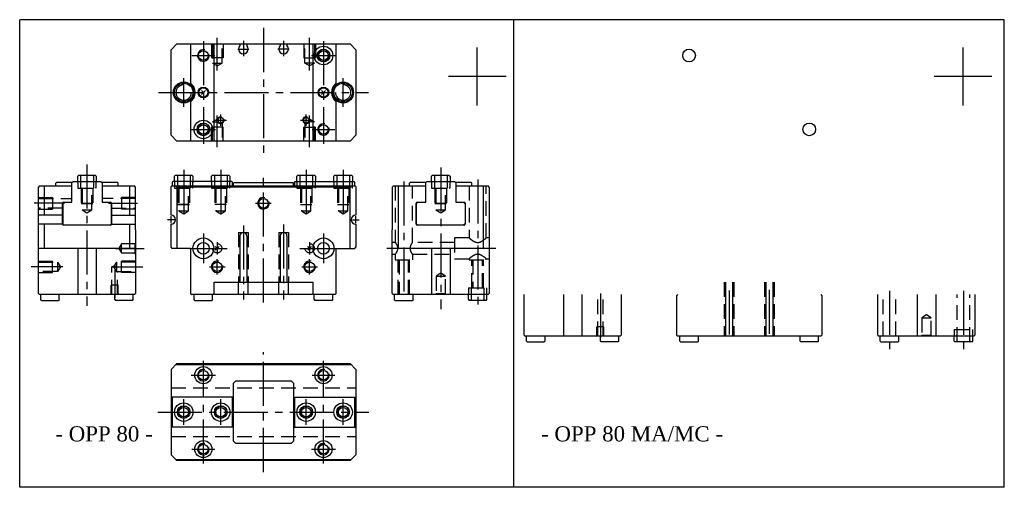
# Model space of a CAD drawing. Header units: millimetres. Extents: x 782 to 1208, y 53 to 256.
import ezdxf

# ---------------------------------------------------------------- set-up
doc = ezdxf.new("R2010")
doc.units = ezdxf.units.MM
doc.linetypes.add('CENTER2', pattern=[28.575, 19.05, -3.175, 3.175, -3.175])
doc.linetypes.add('DASHED2', pattern=[9.525, 6.35, -3.175])
doc.layers.add('1', color=2, linetype='DASHED2')
doc.layers.add('2', color=1, linetype='CENTER2')
doc.styles.get("Standard").update_dxf_attribs({"font": 'isocp.shx', "bigfont": 'chineset.shx'})

msp = doc.modelspace()

# ---------------------------------------------------------------- linework, layer by layer
at = {"color": 7}
for p, q in [((782.23, 53.32), (782.23, 255.69)), ((1027.74, 255.69), (782.23, 255.69)), ((1208.45, 255.69), (958.01, 255.69)), ((996.12, 53.32), (996.12, 255.69)), ((996.12, 53.32), (996.12, 255.69)), ((1208.45, 53.32), (1208.45, 255.69)), ((850.24, 245.19), (847.74, 242.69)), ((850.24, 245.19), (925.24, 245.19)), ((856.24, 245.19), (856.24, 228.19)), ((866.39, 203.19), (866.39, 245.19)), ((877.34, 245.19), (877.54, 244.99)), ((877.54, 244.99), (877.54, 244.46)), ((880.54, 244.99), (880.74, 245.19)), ((880.54, 244.99), (880.54, 244.46)), ((894.94, 244.99), (894.74, 245.19)), ((894.94, 244.99), (894.94, 244.46)), ((898.14, 245.19), (897.94, 244.99)), ((897.94, 244.99), (897.94, 244.46)), ((909.09, 245.19), (909.09, 203.19)), ((919.24, 228.19), (919.24, 245.19)), ((927.74, 242.69), (925.24, 245.19)), ((980.32, 218.62), (980.32, 243.62)), ((1190.59, 218.62), (1190.59, 243.62)), ((847.74, 205.69), (847.74, 242.69)), ((927.74, 242.69), (927.74, 205.69)), ((992.82, 231.12), (967.82, 231.12)), ((1203.09, 231.12), (1178.09, 231.12)), ((861.74, 224.19), (860.89, 225.04)), ((860.89, 223.35), (862.59, 225.04)), ((913.74, 224.19), (912.89, 225.04)), ((912.89, 223.35), (914.59, 225.04)), ((856.24, 220.19), (856.24, 203.19)), ((919.24, 203.19), (919.24, 220.19)), ((847.74, 205.69), (850.24, 203.19)), ((925.24, 203.19), (927.74, 205.69)), ((925.24, 203.19), (850.24, 203.19)), ((807.36, 187.93), (807.66, 188.23)), ((807.36, 185.73), (807.36, 187.93)), ((815.06, 188.23), (807.66, 188.23)), ((815.06, 188.23), (815.36, 187.93)), ((815.36, 187.93), (815.36, 185.73)), ((849.24, 187.93), (849.54, 188.23)), ((849.24, 185.73), (849.24, 187.93)), ((856.94, 188.23), (849.54, 188.23)), ((856.94, 188.23), (857.24, 187.93)), ((857.24, 187.93), (857.24, 185.73)), ((865.24, 187.93), (865.54, 188.23)), ((865.24, 185.73), (865.24, 187.93)), ((872.94, 188.23), (865.54, 188.23)), ((872.94, 188.23), (873.24, 187.93)), ((873.24, 187.93), (873.24, 185.73)), ((902.24, 187.93), (902.54, 188.23)), ((902.24, 185.73), (902.24, 187.93)), ((909.94, 188.23), (902.54, 188.23)), ((909.94, 188.23), (910.24, 187.93)), ((910.24, 187.93), (910.24, 185.73)), ((918.24, 187.93), (918.54, 188.23)), ((918.24, 185.73), (918.24, 187.93)), ((925.94, 188.23), (918.54, 188.23)), ((925.94, 188.23), (926.24, 187.93)), ((926.24, 187.93), (926.24, 185.73)), ((960.5, 187.93), (960.8, 188.23)), ((960.5, 185.73), (960.5, 187.93)), ((968.2, 188.23), (960.8, 188.23)), ((968.2, 188.23), (968.5, 187.93)), ((968.5, 187.93), (968.5, 185.73)), ((790.86, 183.73), (790.36, 183.23)), ((790.86, 183.73), (804.86, 183.73)), ((792.86, 183.73), (792.86, 171.13)), ((798.16, 185.23), (797.86, 184.93)), ((797.86, 183.73), (797.86, 184.93)), ((804.64, 185.23), (798.16, 185.23)), ((804.86, 185.23), (805.36, 185.73)), ((804.86, 176.73), (804.86, 185.23)), ((805.36, 185.73), (817.36, 185.73)), ((817.36, 185.73), (817.86, 185.23)), ((817.86, 185.23), (817.86, 176.73)), ((817.86, 183.73), (831.86, 183.73)), ((824.56, 185.23), (818.05, 185.23)), ((824.56, 185.23), (824.86, 184.93)), ((824.86, 183.73), (824.86, 184.93)), ((829.86, 171.13), (829.86, 183.73)), ((832.26, 183.33), (831.86, 183.73)), ((832.26, 183.33), (832.26, 164.73)), ((847.74, 183.43), (848.04, 183.73)), ((847.74, 171.13), (847.74, 183.43)), ((848.04, 183.73), (927.44, 183.73)), ((848.24, 185.43), (848.54, 185.73)), ((848.24, 185.43), (848.24, 183.73)), ((874.04, 185.73), (848.54, 185.73)), ((850.24, 183.23), (849.74, 183.73)), ((874.04, 185.73), (874.34, 185.43)), ((874.34, 183.73), (874.34, 185.43)), ((874.74, 184.93), (875.04, 185.23)), ((874.74, 183.73), (874.74, 184.93)), ((875.04, 185.23), (900.44, 185.23)), ((900.44, 185.23), (900.74, 184.93)), ((900.74, 183.73), (900.74, 184.93)), ((901.14, 185.43), (901.44, 185.73)), ((901.14, 185.43), (901.14, 183.73)), ((901.44, 185.73), (926.94, 185.73)), ((925.74, 183.73), (925.24, 183.23)), ((926.94, 185.73), (927.24, 185.43)), ((927.24, 183.73), (927.24, 185.43)), ((927.44, 183.73), (927.74, 183.43)), ((927.74, 183.43), (927.74, 171.13)), ((944, 183.73), (943.6, 183.33)), ((943.6, 164.73), (943.6, 183.33)), ((944, 183.73), (958, 183.73)), ((946, 183.73), (946, 156.73)), ((951, 184.93), (951.3, 185.23)), ((951, 183.73), (951, 184.93)), ((957.77, 185.23), (951.3, 185.23)), ((958, 185.23), (958.5, 185.73)), ((958, 176.73), (958, 185.23)), ((958.5, 185.73), (970.5, 185.73)), ((970.5, 185.73), (971, 185.23)), ((971, 185.23), (971, 176.73)), ((971, 183.73), (985, 183.73)), ((977.7, 185.23), (971.14, 185.23)), ((977.7, 185.23), (978, 184.93)), ((978, 183.73), (978, 184.93)), ((983, 156.73), (983, 183.73)), ((985.5, 183.23), (985, 183.73)), ((790.36, 137.23), (790.36, 183.23)), ((850.24, 183.23), (850.24, 156.73)), ((925.24, 183.23), (850.24, 183.23)), ((925.24, 156.73), (925.24, 183.23)), ((985.5, 183.23), (985.5, 137.23)), ((800.76, 167.13), (800.76, 176.33)), ((800.86, 176.23), (801.36, 176.73)), ((800.86, 176.23), (800.86, 167.23)), ((801.16, 176.73), (804.86, 176.73)), ((817.86, 176.73), (821.56, 176.73)), ((821.36, 176.73), (821.86, 176.23)), ((821.86, 176.23), (821.86, 167.23)), ((821.96, 176.33), (821.96, 167.13)), ((953.9, 167.13), (953.9, 176.33)), ((954, 176.13), (954.6, 176.73)), ((954, 167.33), (954, 176.13)), ((954.3, 176.73), (958, 176.73)), ((971, 176.73), (974.7, 176.73)), ((974.4, 176.73), (975, 176.13)), ((975, 176.13), (975, 167.33)), ((975.1, 176.33), (975.1, 167.13)), ((800.76, 171.13), (790.46, 171.13)), ((821.96, 171.13), (832.26, 171.13)), ((800.76, 167.13), (790.46, 167.13)), ((792.86, 167.13), (792.86, 156.73)), ((801.36, 166.73), (800.86, 167.23)), ((821.56, 166.73), (801.16, 166.73)), ((821.86, 167.23), (821.36, 166.73)), ((821.96, 167.13), (832.26, 167.13)), ((829.86, 156.73), (829.86, 167.13)), ((847.74, 157.23), (847.74, 167.13)), ((927.74, 167.13), (927.74, 157.23)), ((954.6, 166.73), (954, 167.33)), ((960.4, 166.73), (954.3, 166.73)), ((968.6, 166.73), (960.4, 166.73)), ((974.7, 166.73), (968.6, 166.73)), ((975, 167.33), (974.4, 166.73)), ((832.26, 164.73), (832.36, 164.73)), ((832.36, 164.73), (832.36, 137.23)), ((877.54, 162.13), (877.54, 142.13)), ((880.54, 162.13), (880.54, 142.13)), ((894.94, 162.13), (894.94, 142.13)), ((897.94, 162.13), (897.94, 142.13)), ((943.5, 137.23), (943.5, 164.73)), ((943.5, 164.73), (943.6, 164.73)), ((832.36, 156.73), (790.36, 156.73)), ((807.36, 156.73), (807.36, 136.73)), ((815.36, 156.73), (815.36, 136.73)), ((848.24, 156.73), (847.74, 157.23)), ((856.24, 156.73), (848.24, 156.73)), ((856.24, 156.73), (856.24, 137.23)), ((867.74, 156.73), (866.89, 157.58)), ((866.89, 155.88), (868.59, 157.58)), ((907.74, 156.73), (906.89, 157.58)), ((906.89, 155.88), (908.59, 157.58)), ((919.24, 137.23), (919.24, 156.73)), ((919.24, 156.73), (927.24, 156.73)), ((927.24, 156.73), (927.74, 157.23)), ((985.5, 156.73), (943.5, 156.73)), ((960.5, 156.73), (960.5, 136.73)), ((968.5, 156.73), (968.5, 136.73)), ((866.39, 142.13), (909.09, 142.13)), ((866.39, 137.03), (866.39, 142.13)), ((876.94, 136.78), (876.94, 142.13)), ((881.14, 136.78), (881.14, 142.13)), ((894.34, 136.78), (894.34, 142.13)), ((898.54, 136.78), (898.54, 142.13)), ((909.09, 142.13), (909.09, 137.03)), ((1087.81, 142.13), (1087.81, 118.73)), ((1090.81, 142.13), (1090.81, 118.73)), ((1105.21, 142.13), (1105.21, 118.73)), ((1108.21, 142.13), (1108.21, 118.73)), ((790.36, 137.23), (790.86, 136.73)), ((831.86, 136.73), (790.86, 136.73)), ((791.36, 134.53), (791.36, 136.73)), ((799.36, 134.53), (799.36, 136.73)), ((823.36, 134.53), (823.36, 136.73)), ((831.36, 134.53), (831.36, 136.73)), ((831.86, 136.73), (832.36, 137.23)), ((856.24, 137.23), (856.74, 136.73)), ((866.09, 136.73), (856.74, 136.73)), ((857.74, 134.53), (857.74, 136.73)), ((865.74, 134.53), (865.74, 136.73)), ((866.39, 137.03), (866.09, 136.73)), ((866.69, 136.78), (866.39, 137.08)), ((908.79, 136.78), (866.69, 136.78)), ((909.09, 137.08), (908.79, 136.78)), ((909.09, 137.03), (909.39, 136.73)), ((918.74, 136.73), (909.39, 136.73)), ((909.74, 134.53), (909.74, 136.73)), ((917.74, 134.53), (917.74, 136.73)), ((918.74, 136.73), (919.24, 137.23)), ((943.5, 137.23), (944, 136.73)), ((985, 136.73), (944, 136.73)), ((944.5, 134.53), (944.5, 136.73)), ((952.5, 134.53), (952.5, 136.73)), ((976.5, 134.53), (976.5, 136.73)), ((984.5, 134.53), (984.5, 136.73)), ((985, 136.73), (985.5, 137.23)), ((1000.63, 119.23), (1000.63, 136.73)), ((1017.63, 136.73), (1017.63, 118.73)), ((1025.63, 136.73), (1025.63, 118.73)), ((1042.63, 136.73), (1042.63, 119.23)), ((1067.01, 136.73), (1066.51, 136.23)), ((1129.01, 136.73), (1129.51, 136.23)), ((1153.76, 119.23), (1153.76, 136.73)), ((1170.76, 136.73), (1170.76, 118.73)), ((1178.76, 136.73), (1178.76, 118.73)), ((1195.76, 136.73), (1195.76, 119.23)), ((791.66, 134.23), (791.36, 134.53)), ((791.66, 134.23), (799.06, 134.23)), ((799.36, 134.53), (799.06, 134.23)), ((823.36, 134.53), (823.66, 134.23)), ((831.06, 134.23), (823.66, 134.23)), ((831.06, 134.23), (831.36, 134.53)), ((858.04, 134.23), (857.74, 134.53)), ((858.04, 134.23), (865.44, 134.23)), ((865.74, 134.53), (865.44, 134.23)), ((909.74, 134.53), (910.04, 134.23)), ((917.44, 134.23), (910.04, 134.23)), ((917.44, 134.23), (917.74, 134.53)), ((944.8, 134.23), (944.5, 134.53)), ((944.8, 134.23), (952.2, 134.23)), ((952.5, 134.53), (952.2, 134.23)), ((976.5, 134.53), (976.8, 134.23)), ((984.2, 134.23), (976.8, 134.23)), ((984.2, 134.23), (984.5, 134.53)), ((1066.51, 136.23), (1066.51, 119.23)), ((1129.51, 136.23), (1129.51, 119.23)), ((1000.63, 119.23), (1001.13, 118.73)), ((1042.13, 118.73), (1001.13, 118.73)), ((1001.63, 116.53), (1001.63, 118.73)), ((1001.93, 116.23), (1001.63, 116.53)), ((1001.93, 116.23), (1009.33, 116.23)), ((1009.63, 116.53), (1009.33, 116.23)), ((1009.63, 116.53), (1009.63, 118.73)), ((1033.63, 116.53), (1033.63, 118.73)), ((1033.63, 116.53), (1033.93, 116.23)), ((1041.33, 116.23), (1033.93, 116.23)), ((1041.33, 116.23), (1041.63, 116.53)), ((1041.63, 116.53), (1041.63, 118.73)), ((1042.13, 118.73), (1042.63, 119.23)), ((1067.01, 118.73), (1066.51, 119.23)), ((1129.01, 118.73), (1067.01, 118.73)), ((1068.01, 116.53), (1068.01, 118.73)), ((1068.31, 116.23), (1068.01, 116.53)), ((1068.31, 116.23), (1075.71, 116.23)), ((1076.01, 116.53), (1075.71, 116.23)), ((1076.01, 116.53), (1076.01, 118.73)), ((1120.01, 116.53), (1120.01, 118.73)), ((1120.01, 116.53), (1120.31, 116.23)), ((1127.71, 116.23), (1120.31, 116.23)), ((1127.71, 116.23), (1128.01, 116.53)), ((1128.01, 116.53), (1128.01, 118.73)), ((1129.01, 118.73), (1129.51, 119.23)), ((1153.76, 119.23), (1154.26, 118.73)), ((1195.26, 118.73), (1154.26, 118.73)), ((1154.76, 116.53), (1154.76, 118.73)), ((1155.06, 116.23), (1154.76, 116.53)), ((1155.06, 116.23), (1162.46, 116.23)), ((1162.76, 116.53), (1162.46, 116.23)), ((1162.76, 116.53), (1162.76, 118.73)), ((1186.76, 116.53), (1186.76, 118.73)), ((1186.76, 116.53), (1187.06, 116.23)), ((1194.46, 116.23), (1187.06, 116.23)), ((1194.46, 116.23), (1194.76, 116.53)), ((1194.76, 116.53), (1194.76, 118.73)), ((1195.26, 118.73), (1195.76, 119.23)), ((850.24, 106.85), (847.74, 104.35)), ((850.14, 106.75), (925.34, 106.75)), ((850.24, 106.85), (925.24, 106.85)), ((927.74, 104.35), (925.24, 106.85)), ((847.74, 104.35), (847.74, 67.35)), ((925.74, 106.35), (849.74, 106.35)), ((927.74, 104.35), (927.74, 67.35)), ((874.74, 98.35), (875.74, 99.35)), ((874.74, 73.35), (874.74, 98.35)), ((875.74, 99.35), (899.74, 99.35)), ((899.74, 99.35), (900.74, 98.35)), ((900.74, 98.35), (900.74, 73.35)), ((874.74, 92.35), (847.74, 92.35)), ((848.24, 92.35), (848.24, 79.35)), ((874.34, 79.35), (874.34, 92.35)), ((900.74, 92.35), (927.74, 92.35)), ((901.14, 92.35), (901.14, 79.35)), ((927.24, 79.35), (927.24, 92.35)), ((874.74, 79.35), (847.74, 79.35)), ((900.74, 79.35), (927.74, 79.35)), ((875.74, 72.35), (874.74, 73.35)), ((900.74, 73.35), (899.74, 72.35)), ((899.74, 72.35), (875.74, 72.35)), ((847.74, 67.35), (850.24, 64.85)), ((849.74, 65.35), (925.74, 65.35)), ((925.24, 64.85), (850.24, 64.85)), ((925.24, 64.85), (927.74, 67.35)), ((1027.74, 53.32), (782.23, 53.32)), ((1208.45, 53.32), (958.01, 53.32))]:
    msp.add_line(p, q, dxfattribs=at)
for centre, radius in [((913.74, 240.19), 4), ((913.74, 240.19), 2.75), ((1072.01, 240.19), 2.75), ((861.74, 240.19), 2.07), ((913.74, 240.19), 2.07), ((853.24, 224.19), 4.5), ((853.24, 224.19), 4), ((861.74, 224.19), 2.3), ((861.74, 224.19), 2), ((913.74, 224.19), 2.3), ((913.74, 224.19), 2), ((922.24, 224.19), 4.5), ((922.24, 224.19), 4), ((869.24, 212.19), 1.23), ((906.24, 212.19), 1.23), ((861.74, 208.19), 4), ((861.74, 208.19), 2.75), ((861.74, 208.19), 2.07), ((913.74, 208.19), 2.07), ((1124.01, 208.19), 2.75), ((887.74, 176.23), 2.07), ((861.74, 156.73), 4.5), ((861.74, 156.73), 2.55), ((913.74, 156.73), 4.5), ((913.74, 156.73), 2.55), ((867.74, 148.73), 2.07), ((907.74, 148.73), 2.07), ((861.74, 101.85), 3.7), ((861.74, 101.85), 2.07), ((913.74, 101.85), 3.7), ((913.74, 101.85), 2.07), ((853.24, 85.85), 4), ((869.24, 85.85), 4), ((906.24, 85.85), 4), ((922.24, 85.85), 4), ((853.24, 85.85), 2.75), ((853.24, 85.85), 2.07), ((869.24, 85.85), 2.75), ((869.24, 85.85), 2.07), ((906.24, 85.85), 2.75), ((906.24, 85.85), 2.07), ((922.24, 85.85), 2.75), ((922.24, 85.85), 2.07), ((861.74, 69.85), 3.7), ((913.74, 69.85), 3.7), ((861.74, 69.85), 2.07), ((913.74, 69.85), 2.07)]:
    msp.add_circle(centre, radius, dxfattribs=at)
for centre, radius, start, end in [((879.04, 242.99), 2.1, 135.5847, 44.4153), ((896.44, 242.99), 2.1, 135.5847, 44.4153), ((861.74, 240.19), 2.5, 75, 15), ((913.74, 240.19), 2.5, 75, 15), ((853.24, 224.19), 3.35, 90, 0), ((853.24, 224.19), 5, 306.8699, 53.1301), ((922.24, 224.19), 5, 126.8699, 233.1301), ((922.24, 224.19), 3.35, 180, 90), ((869.24, 212.19), 1.5, 75, 15), ((906.24, 212.19), 1.5, 75, 15), ((861.74, 208.19), 2.5, 75, 15), ((913.74, 208.19), 2.5, 75, 15), ((801.16, 176.33), 0.4, 90, 180), ((821.56, 176.33), 0.4, 0, 90), ((887.74, 176.23), 2.5, 75, 15), ((954.3, 176.33), 0.4, 90, 180), ((974.7, 176.33), 0.4, 0, 90), ((847.74, 169.13), 2, 270, 90), ((927.74, 169.13), 2, 90, 270), ((801.16, 167.13), 0.4, 180, 270), ((821.56, 167.13), 0.4, 270, 0), ((954.3, 167.13), 0.4, 180, 270), ((974.7, 167.13), 0.4, 270, 0), ((879.04, 162.13), 1.5, 0, 180), ((896.44, 162.13), 1.5, 0, 180), ((867.74, 148.73), 2.5, 75, 15), ((907.74, 148.73), 2.5, 75, 15), ((861.74, 101.85), 2.5, 75, 15), ((861.74, 101.85), 2.5, 75, 15), ((913.74, 101.85), 2.5, 75, 15), ((913.74, 101.85), 2.5, 75, 15), ((853.24, 85.85), 2.5, 75, 15), ((869.24, 85.85), 2.5, 75, 15), ((906.24, 85.85), 2.5, 75, 15), ((922.24, 85.85), 2.5, 75, 15), ((861.74, 69.85), 2.5, 75, 15), ((861.74, 69.85), 2.5, 75, 15), ((913.74, 69.85), 2.5, 75, 15), ((913.74, 69.85), 2.5, 75, 15)]:
    msp.add_arc(centre, radius, start, end, dxfattribs=at)
at = {"layer": '1', "color": 7}
for p, q in [((865.24, 245.19), (865.24, 239.19)), ((865.67, 245.19), (865.67, 236.93)), ((869.81, 236.93), (869.81, 245.19)), ((870.24, 245.19), (870.24, 239.19)), ((905.24, 245.19), (905.24, 239.19)), ((905.67, 236.93), (905.67, 245.19)), ((909.81, 245.19), (909.81, 236.93)), ((910.24, 245.19), (910.24, 239.19)), ((870.24, 239.19), (865.24, 239.19)), ((905.24, 239.19), (910.24, 239.19)), ((865.67, 236.93), (867.74, 235.69)), ((865.67, 236.93), (869.81, 236.93)), ((867.74, 235.69), (869.81, 236.93)), ((907.74, 235.69), (905.67, 236.93)), ((909.81, 236.93), (905.67, 236.93)), ((909.81, 236.93), (907.74, 235.69)), ((870.24, 209.19), (865.24, 209.19)), ((865.24, 203.19), (865.24, 209.19)), ((865.67, 211.45), (867.74, 212.7)), ((865.67, 203.19), (865.67, 211.45)), ((865.67, 211.45), (868.26, 211.45)), ((867.74, 212.7), (868.05, 212.51)), ((869.81, 211.1), (869.81, 203.19)), ((870.24, 203.19), (870.24, 209.19)), ((905.24, 203.19), (905.24, 209.19)), ((905.24, 209.19), (910.24, 209.19)), ((905.24, 203.19), (905.24, 209.19)), ((905.67, 211.1), (905.67, 203.19)), ((909.81, 211.45), (907.22, 211.45)), ((907.74, 212.7), (907.43, 212.51)), ((909.81, 211.45), (907.74, 212.7)), ((909.81, 203.19), (909.81, 211.45)), ((910.24, 203.19), (910.24, 209.19)), ((808.61, 188.23), (808.61, 182.83)), ((814.11, 188.23), (814.11, 182.83)), ((850.49, 188.23), (850.49, 182.83)), ((855.99, 188.23), (855.99, 182.83)), ((866.49, 188.23), (866.49, 182.83)), ((871.99, 188.23), (871.99, 182.83)), ((903.49, 188.23), (903.49, 182.83)), ((908.99, 188.23), (908.99, 182.83)), ((919.49, 188.23), (919.49, 182.83)), ((924.99, 188.23), (924.99, 182.83)), ((961.75, 188.23), (961.75, 182.83)), ((967.25, 188.23), (967.25, 182.83)), ((804.86, 185.23), (804.86, 185.03)), ((807.06, 185.73), (807.36, 185.43)), ((807.36, 185.73), (807.36, 182.83)), ((815.36, 185.43), (815.66, 185.73)), ((815.36, 182.83), (815.36, 185.73)), ((848.94, 185.73), (849.24, 185.43)), ((849.24, 185.73), (849.24, 182.83)), ((857.24, 185.43), (857.54, 185.73)), ((857.24, 182.83), (857.24, 185.73)), ((864.94, 185.73), (865.24, 185.43)), ((865.24, 185.73), (865.24, 182.83)), ((873.24, 185.43), (873.54, 185.73)), ((873.24, 182.83), (873.24, 185.73)), ((901.94, 185.73), (902.24, 185.43)), ((902.24, 185.73), (902.24, 182.83)), ((910.24, 185.43), (910.54, 185.73)), ((910.24, 182.83), (910.24, 185.73)), ((917.94, 185.73), (918.24, 185.43)), ((918.24, 185.73), (918.24, 182.83)), ((926.24, 185.43), (926.54, 185.73)), ((926.24, 182.83), (926.24, 185.73)), ((944.8, 183.73), (944.8, 159.28)), ((952.2, 159.28), (952.2, 183.73)), ((960.2, 185.73), (960.5, 185.43)), ((960.5, 185.73), (960.5, 182.83)), ((968.5, 185.43), (968.8, 185.73)), ((968.5, 182.83), (968.5, 185.73)), ((976.8, 183.73), (976.8, 161.23)), ((984.2, 161.23), (984.2, 183.73)), ((807.36, 183.13), (807.66, 182.83)), ((807.36, 182.83), (815.36, 182.83)), ((808.86, 182.83), (808.86, 176.13)), ((808.86, 182.83), (808.86, 176.13)), ((809.3, 182.83), (809.3, 173.37)), ((813.43, 173.37), (813.43, 182.83)), ((813.86, 182.83), (813.86, 176.13)), ((813.86, 182.83), (813.86, 176.13)), ((815.06, 182.83), (815.36, 183.13)), ((849.24, 183.13), (849.54, 182.83)), ((849.24, 182.83), (857.24, 182.83)), ((850.74, 182.83), (850.74, 175.73)), ((850.74, 182.83), (850.74, 175.73)), ((851.17, 182.83), (851.17, 172.97)), ((855.31, 172.97), (855.31, 182.83)), ((855.74, 182.83), (855.74, 175.73)), ((855.74, 182.83), (855.74, 175.73)), ((856.94, 182.83), (857.24, 183.13)), ((865.24, 183.13), (865.54, 182.83)), ((865.24, 182.83), (873.24, 182.83)), ((866.74, 182.83), (866.74, 175.73)), ((867.17, 182.83), (867.17, 172.97)), ((871.31, 172.97), (871.31, 182.83)), ((871.74, 182.83), (871.74, 175.73)), ((872.94, 182.83), (873.24, 183.13)), ((902.24, 183.13), (902.54, 182.83)), ((902.24, 182.83), (910.24, 182.83)), ((903.74, 182.83), (903.74, 175.73)), ((904.17, 182.83), (904.17, 172.97)), ((908.31, 172.97), (908.31, 182.83)), ((908.74, 182.83), (908.74, 175.73)), ((909.94, 182.83), (910.24, 183.13)), ((918.24, 183.13), (918.54, 182.83)), ((918.24, 182.83), (926.24, 182.83)), ((919.74, 182.83), (919.74, 175.73)), ((920.17, 182.83), (920.17, 172.97)), ((924.31, 172.97), (924.31, 182.83)), ((924.74, 182.83), (924.74, 175.73)), ((925.94, 182.83), (926.24, 183.13)), ((960.5, 183.13), (960.8, 182.83)), ((960.5, 182.83), (968.5, 182.83)), ((962, 182.83), (962, 176.13)), ((962, 182.83), (962, 176.13)), ((962.43, 182.83), (962.43, 173.37)), ((966.56, 173.37), (966.56, 182.83)), ((967, 182.83), (967, 176.13)), ((967, 182.83), (967, 176.13)), ((968.2, 182.83), (968.5, 183.13)), ((790.46, 178.73), (796.46, 178.73)), ((790.46, 178.3), (804.86, 178.3)), ((796.46, 178.73), (796.46, 173.73)), ((808.86, 176.13), (813.86, 176.13)), ((813.86, 176.13), (808.86, 176.13)), ((832.26, 178.3), (817.86, 178.3)), ((832.26, 178.73), (826.26, 178.73)), ((826.26, 178.73), (826.26, 173.73)), ((850.74, 175.73), (855.74, 175.73)), ((855.74, 175.73), (850.74, 175.73)), ((871.74, 175.73), (866.74, 175.73)), ((903.74, 175.73), (908.74, 175.73)), ((919.74, 175.73), (924.74, 175.73)), ((962, 176.13), (967, 176.13)), ((967, 176.13), (962, 176.13)), ((800.76, 174.16), (790.46, 174.16)), ((790.46, 173.73), (796.46, 173.73)), ((809.3, 173.37), (811.36, 172.13)), ((809.3, 173.37), (813.43, 173.37)), ((811.36, 172.13), (813.43, 173.37)), ((821.96, 174.16), (832.26, 174.16)), ((832.26, 173.73), (826.26, 173.73)), ((851.17, 172.97), (853.24, 171.73)), ((851.17, 172.97), (855.31, 172.97)), ((853.24, 171.73), (855.31, 172.97)), ((867.17, 172.97), (869.24, 171.73)), ((867.17, 172.97), (871.31, 172.97)), ((869.24, 171.73), (871.31, 172.97)), ((904.17, 172.97), (906.24, 171.73)), ((904.17, 172.97), (908.31, 172.97)), ((906.24, 171.73), (908.31, 172.97)), ((920.17, 172.97), (922.24, 171.73)), ((920.17, 172.97), (924.31, 172.97)), ((922.24, 171.73), (924.31, 172.97)), ((962.43, 173.37), (964.5, 172.13)), ((962.43, 173.37), (966.56, 173.37)), ((964.5, 172.13), (966.56, 173.37)), ((876.94, 163.63), (881.14, 163.63)), ((876.94, 163.63), (876.94, 142.13)), ((881.14, 163.63), (881.14, 142.13)), ((894.34, 163.63), (898.54, 163.63)), ((894.34, 163.63), (894.34, 142.13)), ((898.54, 163.63), (898.54, 142.13)), ((826.36, 158.73), (825.16, 156.73)), ((832.06, 158.73), (826.36, 158.73)), ((826.36, 154.73), (826.36, 158.73)), ((832.36, 159.03), (832.06, 158.73)), ((832.06, 158.73), (832.06, 154.73)), ((944.8, 159.28), (943.5, 159.28)), ((970.5, 159.28), (952.2, 159.28)), ((976.8, 161.23), (970.5, 161.23)), ((970.5, 161.23), (970.5, 152.23)), ((985.5, 161.23), (984.2, 161.23)), ((825.16, 156.73), (826.36, 154.73)), ((826.36, 154.73), (832.06, 154.73)), ((832.36, 154.43), (832.06, 154.73)), ((943.5, 154.18), (944.8, 154.18)), ((944.8, 154.18), (944.8, 151.73)), ((952.2, 154.18), (970.5, 154.18)), ((952.2, 154.18), (952.2, 151.73)), ((790.36, 151.23), (796.36, 151.23)), ((790.36, 150.8), (798.63, 150.8)), ((796.36, 146.23), (796.36, 151.23)), ((798.63, 150.8), (799.87, 148.73)), ((798.63, 150.8), (798.63, 146.66)), ((822.16, 148.73), (823.23, 149.35)), ((824.1, 150.8), (822.86, 148.73)), ((832.36, 150.8), (824.1, 150.8)), ((824.1, 150.8), (824.1, 146.66)), ((826.36, 146.23), (826.36, 151.23)), ((832.36, 151.23), (826.36, 151.23)), ((944.8, 151.73), (952.2, 151.73)), ((946, 136.73), (946, 151.73)), ((946.43, 151.73), (946.43, 136.73)), ((950.56, 136.73), (950.56, 151.73)), ((951, 136.73), (951, 151.73)), ((970.5, 152.23), (976.8, 152.23)), ((976.8, 152.23), (976.8, 151.73)), ((976.8, 151.73), (984.2, 151.73)), ((978, 139.63), (978, 151.73)), ((978.43, 151.73), (978.43, 139.63)), ((982.56, 139.63), (982.56, 151.73)), ((983, 139.63), (983, 151.73)), ((984.2, 151.73), (984.2, 152.23)), ((984.2, 152.23), (985.5, 152.23)), ((798.63, 146.66), (790.36, 146.66)), ((790.36, 146.23), (796.36, 146.23)), ((799.87, 148.73), (798.63, 146.66)), ((822.16, 136.73), (822.16, 148.73)), ((822.86, 148.73), (824.1, 146.66)), ((824.1, 146.66), (832.36, 146.66)), ((824.56, 136.73), (824.56, 146.66)), ((832.36, 146.23), (826.36, 146.23)), ((964.5, 145.93), (962.5, 144.73)), ((966.5, 144.73), (964.5, 145.93)), ((824.86, 140.73), (821.86, 140.73)), ((821.86, 136.73), (821.86, 140.73)), ((824.86, 136.73), (824.86, 140.73)), ((907.47, 142.13), (907.74, 142.13)), ((962.5, 144.73), (962.5, 137.03)), ((962.5, 144.73), (966.5, 144.73)), ((966.5, 137.03), (966.5, 144.73)), ((1087.21, 142.13), (1087.21, 118.73)), ((1091.41, 142.13), (1091.41, 118.73)), ((1104.61, 142.13), (1104.61, 118.73)), ((1108.81, 142.13), (1108.81, 118.73)), ((962.2, 136.73), (962.5, 137.03)), ((966.5, 137.03), (962.5, 137.03)), ((966.8, 136.73), (966.5, 137.03)), ((976.2, 136.73), (976.5, 137.03)), ((976.5, 139.63), (976.5, 136.73)), ((976.5, 139.63), (984.5, 139.63)), ((977.75, 134.23), (977.75, 139.63)), ((983.25, 134.23), (983.25, 139.63)), ((984.5, 136.73), (984.5, 139.63)), ((984.8, 136.73), (984.5, 137.03)), ((1032.43, 118.73), (1032.43, 136.73)), ((1034.83, 118.73), (1034.83, 136.73)), ((1156.01, 118.73), (1156.01, 136.73)), ((1161.51, 118.73), (1161.51, 136.73)), ((1188.01, 116.23), (1188.01, 136.73)), ((1193.51, 116.23), (1193.51, 136.73)), ((1174.76, 127.93), (1172.76, 126.73)), ((1176.76, 126.73), (1174.76, 127.93)), ((1172.76, 126.73), (1172.76, 119.03)), ((1172.76, 126.73), (1176.76, 126.73)), ((1176.76, 119.03), (1176.76, 126.73)), ((1035.13, 122.73), (1032.13, 122.73)), ((1032.13, 118.73), (1032.13, 122.73)), ((1035.13, 118.73), (1035.13, 122.73)), ((1186.76, 121.63), (1186.76, 118.73)), ((1186.76, 121.63), (1194.76, 121.63)), ((1194.76, 118.73), (1194.76, 121.63)), ((1172.46, 118.73), (1172.76, 119.03)), ((1176.76, 119.03), (1172.76, 119.03)), ((1177.06, 118.73), (1176.76, 119.03)), ((1186.46, 118.73), (1186.76, 119.03)), ((1195.06, 118.73), (1194.76, 119.03)), ((847.74, 96.35), (927.74, 96.35)), ((847.74, 75.35), (927.74, 75.35))]:
    msp.add_line(p, q, dxfattribs=at)
for points in [[(944.8, 159.28), (944.8, 159.28), (944.8, 159.28), (944.8, 159.27), (944.8, 159.27), (944.81, 159.27), (944.81, 159.26), (944.82, 159.25), (944.83, 159.23), (944.84, 159.22), (944.85, 159.2), (944.86, 159.19), (944.87, 159.18), (944.88, 159.16), (944.9, 159.13), (944.91, 159.1)], [(944.93, 159.08), (944.95, 159.05), (944.96, 159.03), (944.97, 159.01), (945, 158.98), (945.02, 158.94), (945.03, 158.92), (945.04, 158.9), (945.07, 158.86), (945.1, 158.82), (945.11, 158.8), (945.12, 158.78), (945.15, 158.74), (945.17, 158.69), (945.2, 158.64), (945.23, 158.6), (945.26, 158.55), (945.27, 158.52), (945.28, 158.5), (945.31, 158.45), (945.34, 158.4), (945.37, 158.34), (945.4, 158.28), (945.43, 158.23), (945.44, 158.2), (945.45, 158.17), (945.48, 158.11), (945.51, 158.05), (945.54, 157.98), (945.56, 157.92), (945.59, 157.85), (945.6, 157.82), (945.62, 157.78), (945.64, 157.72), (945.66, 157.65), (945.68, 157.58), (945.71, 157.51), (945.72, 157.43), (945.73, 157.4), (945.74, 157.36), (945.76, 157.29), (945.77, 157.21), (945.78, 157.14), (945.79, 157.07), (945.8, 156.99), (945.81, 156.95), (945.81, 156.92), (945.81, 156.84), (945.81, 156.77), (945.82, 156.73), (945.81, 156.69), (945.81, 156.62), (945.81, 156.54), (945.81, 156.51), (945.8, 156.47), (945.79, 156.39), (945.78, 156.32), (945.77, 156.25), (945.76, 156.17), (945.74, 156.1), (945.73, 156.06), (945.72, 156.03), (945.71, 155.95), (945.68, 155.88), (945.66, 155.81), (945.64, 155.74), (945.62, 155.68), (945.6, 155.64), (945.59, 155.61), (945.56, 155.54), (945.54, 155.48), (945.51, 155.41), (945.48, 155.35), (945.45, 155.29), (945.44, 155.26), (945.43, 155.23), (945.4, 155.17), (945.37, 155.12), (945.34, 155.06), (945.31, 155.01), (945.28, 154.96), (945.27, 154.94), (945.26, 154.91), (945.23, 154.86), (945.2, 154.82), (945.17, 154.77), (945.15, 154.72), (945.12, 154.68), (945.11, 154.66), (945.1, 154.64), (945.07, 154.6), (945.04, 154.56), (945.03, 154.54), (945.02, 154.52), (945, 154.48), (944.97, 154.45), (944.96, 154.43), (944.95, 154.41), (944.93, 154.38), (944.91, 154.35), (944.9, 154.33), (944.88, 154.3), (944.87, 154.28), (944.86, 154.27), (944.85, 154.26), (944.84, 154.24), (944.83, 154.23), (944.82, 154.21), (944.81, 154.2), (944.81, 154.19), (944.8, 154.19), (944.8, 154.19), (944.8, 154.18), (944.8, 154.18), (944.8, 154.18)], [(952.2, 159.28), (952.2, 159.28), (952.19, 159.28), (952.19, 159.27), (952.19, 159.27), (952.19, 159.27), (952.18, 159.26), (952.17, 159.25), (952.16, 159.23), (952.15, 159.22), (952.14, 159.2), (952.13, 159.19), (952.13, 159.18), (952.11, 159.16), (952.1, 159.13), (952.08, 159.1), (952.06, 159.08), (952.04, 159.05), (952.03, 159.03), (952.02, 159.01), (952, 158.98), (951.97, 158.94), (951.96, 158.92), (951.95, 158.9), (951.92, 158.86), (951.9, 158.82), (951.88, 158.8), (951.87, 158.78), (951.84, 158.74), (951.82, 158.69), (951.79, 158.64), (951.76, 158.6), (951.74, 158.55), (951.72, 158.52), (951.71, 158.5), (951.68, 158.45), (951.65, 158.4), (951.62, 158.34), (951.6, 158.28), (951.57, 158.23), (951.55, 158.2), (951.54, 158.17), (951.51, 158.11), (951.48, 158.05), (951.46, 157.98), (951.43, 157.92), (951.4, 157.85), (951.39, 157.82), (951.38, 157.78), (951.35, 157.72), (951.33, 157.65), (951.31, 157.58), (951.29, 157.51), (951.27, 157.43), (951.26, 157.4), (951.25, 157.36), (951.23, 157.29), (951.22, 157.21), (951.21, 157.14), (951.2, 157.07), (951.19, 156.99), (951.19, 156.95), (951.18, 156.92), (951.18, 156.84), (951.18, 156.77), (951.18, 156.73), (951.18, 156.69), (951.18, 156.62), (951.18, 156.54), (951.19, 156.51), (951.19, 156.47), (951.2, 156.39), (951.21, 156.32), (951.22, 156.25), (951.23, 156.17), (951.25, 156.1), (951.26, 156.06), (951.27, 156.03), (951.29, 155.95), (951.31, 155.88), (951.33, 155.81), (951.35, 155.74), (951.38, 155.68), (951.39, 155.64), (951.4, 155.61), (951.43, 155.54), (951.46, 155.48), (951.48, 155.41), (951.51, 155.35), (951.54, 155.29), (951.55, 155.26), (951.57, 155.23), (951.6, 155.17), (951.62, 155.12), (951.65, 155.06), (951.68, 155.01), (951.71, 154.96), (951.72, 154.94), (951.74, 154.91), (951.76, 154.86), (951.79, 154.82), (951.82, 154.77), (951.84, 154.72), (951.87, 154.68), (951.88, 154.66), (951.9, 154.64), (951.92, 154.6), (951.95, 154.56), (951.96, 154.54), (951.97, 154.52), (952, 154.48), (952.02, 154.45), (952.03, 154.43), (952.04, 154.41), (952.06, 154.38), (952.08, 154.35), (952.1, 154.33), (952.11, 154.3), (952.13, 154.28), (952.13, 154.27), (952.14, 154.26), (952.15, 154.24), (952.16, 154.23), (952.17, 154.21), (952.18, 154.2), (952.19, 154.19), (952.19, 154.19), (952.19, 154.19), (952.19, 154.18), (952.2, 154.18), (952.2, 154.18)], [(976.8, 161.23), (976.8, 161.23), (976.8, 161.23), (976.8, 161.23), (976.8, 161.23), (976.8, 161.23), (976.8, 161.22), (976.81, 161.22), (976.81, 161.21), (976.82, 161.21), (976.83, 161.2), (976.83, 161.2), (976.83, 161.2), (976.84, 161.19), (976.85, 161.18), (976.86, 161.17), (976.87, 161.17), (976.89, 161.16), (976.89, 161.15), (976.9, 161.15), (976.91, 161.13), (976.93, 161.12), (976.93, 161.12), (976.94, 161.11), (976.96, 161.1), (976.98, 161.08), (976.98, 161.08), (976.99, 161.07), (977.01, 161.05), (977.03, 161.04), (977.05, 161.02), (977.07, 161.01), (977.09, 160.99), (977.1, 160.98), (977.12, 160.97), (977.14, 160.95), (977.16, 160.93), (977.19, 160.91), (977.21, 160.89), (977.24, 160.87), (977.25, 160.86), (977.26, 160.85), (977.29, 160.83), (977.32, 160.81), (977.35, 160.79), (977.38, 160.77), (977.41, 160.74), (977.42, 160.73), (977.44, 160.72), (977.47, 160.7), (977.5, 160.67), (977.53, 160.65), (977.56, 160.63), (977.59, 160.6), (977.61, 160.59), (977.62, 160.58), (977.66, 160.55), (977.69, 160.53), (977.72, 160.5), (977.76, 160.48), (977.79, 160.45), (977.81, 160.44), (977.83, 160.43), (977.86, 160.4), (977.9, 160.38), (977.92, 160.37), (977.93, 160.35), (977.97, 160.33), (978.01, 160.3), (978.03, 160.29), (978.04, 160.27), (978.08, 160.25), (978.12, 160.22), (978.16, 160.2), (978.2, 160.17), (978.24, 160.14), (978.26, 160.13), (978.28, 160.12), (978.32, 160.09), (978.37, 160.06), (978.41, 160.03), (978.45, 160.01), (978.49, 159.98), (978.52, 159.97), (978.54, 159.95), (978.58, 159.93), (978.63, 159.9), (978.67, 159.87), (978.72, 159.85), (978.76, 159.82), (978.79, 159.81), (978.81, 159.8), (978.86, 159.77), (978.9, 159.75), (978.95, 159.72), (979, 159.7), (979.05, 159.67), (979.07, 159.66), (979.1, 159.65), (979.15, 159.63), (979.19, 159.6), (979.24, 159.58), (979.29, 159.56), (979.35, 159.54), (979.37, 159.53), (979.4, 159.52), (979.45, 159.5), (979.5, 159.48), (979.52, 159.47), (979.55, 159.46), (979.6, 159.44), (979.65, 159.43), (979.68, 159.42), (979.71, 159.41), (979.76, 159.39), (979.81, 159.38), (979.87, 159.37), (979.92, 159.35), (979.97, 159.34), (980, 159.34), (980.03, 159.33), (980.08, 159.32), (980.14, 159.32), (980.19, 159.31), (980.25, 159.3), (980.3, 159.3), (980.33, 159.3), (980.36, 159.29), (980.41, 159.29), (980.47, 159.29), (980.5, 159.29)], [(980.5, 159.29), (980.52, 159.29), (980.57, 159.29), (980.62, 159.29), (980.64, 159.29), (980.67, 159.3), (980.71, 159.3), (980.76, 159.3), (980.81, 159.31), (980.86, 159.32), (980.9, 159.32), (980.93, 159.33), (980.95, 159.33), (981, 159.34), (981.05, 159.35), (981.09, 159.36), (981.14, 159.37), (981.19, 159.38), (981.21, 159.39), (981.23, 159.39), (981.28, 159.41), (981.32, 159.42), (981.35, 159.43)], [(981.35, 159.43), (981.37, 159.44), (981.41, 159.45), (981.46, 159.47), (981.48, 159.47), (981.5, 159.48), (981.55, 159.5), (981.59, 159.51), (981.63, 159.53), (981.68, 159.55), (981.72, 159.57), (981.74, 159.58), (981.76, 159.59), (981.8, 159.61), (981.85, 159.63), (981.89, 159.65), (981.93, 159.67), (981.97, 159.69), (981.99, 159.7), (982.01, 159.71), (982.05, 159.73), (982.09, 159.75), (982.12, 159.76), (982.23, 159.83), (982.47, 159.96), (982.68, 160.1), (982.89, 160.24), (983.08, 160.37), (983.26, 160.5), (983.35, 160.56), (983.36, 160.57), (983.39, 160.59), (983.42, 160.61), (983.43, 160.62), (983.44, 160.63), (983.47, 160.65), (983.5, 160.67), (983.52, 160.69), (983.55, 160.71), (983.58, 160.73), (983.59, 160.74), (983.6, 160.75), (983.63, 160.77), (983.65, 160.79), (983.67, 160.81), (983.7, 160.83), (983.72, 160.85), (983.73, 160.86), (983.74, 160.87), (983.77, 160.88), (983.79, 160.9), (983.81, 160.92), (983.83, 160.93), (983.85, 160.95), (983.86, 160.96), (983.87, 160.97), (983.89, 160.98), (983.91, 161), (983.93, 161.01), (983.94, 161.02), (983.96, 161.04), (983.97, 161.04), (983.98, 161.05), (983.99, 161.06), (984.01, 161.08), (984.02, 161.09), (984.04, 161.1), (984.05, 161.11), (984.06, 161.12), (984.06, 161.12), (984.08, 161.13), (984.09, 161.14), (984.09, 161.15), (984.1, 161.15), (984.11, 161.16), (984.12, 161.17), (984.13, 161.17), (984.13, 161.18), (984.14, 161.18), (984.15, 161.19), (984.15, 161.2), (984.16, 161.2), (984.17, 161.21), (984.17, 161.21), (984.17, 161.21), (984.18, 161.22), (984.18, 161.22), (984.19, 161.22), (984.19, 161.22), (984.19, 161.23), (984.19, 161.23), (984.19, 161.23), (984.2, 161.23), (984.2, 161.23), (984.2, 161.23)], [(980.5, 154.17), (980.47, 154.17), (980.41, 154.17), (980.36, 154.16), (980.33, 154.16), (980.3, 154.16), (980.25, 154.16), (980.19, 154.15), (980.14, 154.14), (980.08, 154.14), (980.03, 154.13), (980, 154.12), (979.97, 154.12), (979.92, 154.1), (979.87, 154.09), (979.81, 154.08), (979.76, 154.06), (979.71, 154.05), (979.68, 154.04), (979.65, 154.03), (979.6, 154.02), (979.55, 154), (979.52, 153.99), (979.5, 153.98), (979.45, 153.96), (979.4, 153.94), (979.37, 153.93), (979.35, 153.92), (979.29, 153.9), (979.24, 153.88), (979.19, 153.86), (979.15, 153.83), (979.1, 153.81), (979.07, 153.8), (979.05, 153.79), (979, 153.76), (978.95, 153.74), (978.9, 153.71), (978.86, 153.69), (978.81, 153.66), (978.79, 153.65), (978.76, 153.64), (978.72, 153.61), (978.67, 153.58), (978.63, 153.56), (978.58, 153.53), (978.54, 153.51), (978.52, 153.49), (978.49, 153.48), (978.45, 153.45), (978.41, 153.42), (978.37, 153.4), (978.32, 153.37), (978.28, 153.34), (978.26, 153.33), (978.24, 153.32), (978.2, 153.29), (978.16, 153.26), (978.12, 153.24), (978.08, 153.21), (978.04, 153.18), (978.03, 153.17), (978.01, 153.16), (977.97, 153.13), (977.93, 153.11), (977.92, 153.09), (977.9, 153.08), (977.86, 153.06), (977.83, 153.03), (977.81, 153.02), (977.79, 153.01), (977.76, 152.98), (977.72, 152.96), (977.69, 152.93), (977.66, 152.91), (977.62, 152.88), (977.61, 152.87), (977.59, 152.86), (977.56, 152.83), (977.53, 152.81), (977.5, 152.79), (977.47, 152.76), (977.44, 152.74), (977.42, 152.73), (977.41, 152.72), (977.38, 152.69), (977.35, 152.67), (977.32, 152.65), (977.29, 152.63), (977.26, 152.61), (977.25, 152.6), (977.24, 152.59), (977.21, 152.57), (977.19, 152.55), (977.16, 152.53), (977.14, 152.51), (977.12, 152.49), (977.1, 152.48), (977.09, 152.47), (977.07, 152.45), (977.05, 152.44), (977.03, 152.42), (977.01, 152.41), (976.99, 152.39), (976.98, 152.38), (976.98, 152.38), (976.96, 152.36), (976.94, 152.35), (976.93, 152.34), (976.93, 152.34), (976.91, 152.32), (976.9, 152.31), (976.89, 152.31), (976.89, 152.3), (976.87, 152.29), (976.86, 152.28), (976.85, 152.28), (976.84, 152.27), (976.83, 152.26), (976.83, 152.26), (976.83, 152.25), (976.82, 152.25), (976.81, 152.24), (976.81, 152.24), (976.8, 152.24), (976.8, 152.23), (976.8, 152.23), (976.8, 152.23), (976.8, 152.23), (976.8, 152.23), (976.8, 152.23)], [(981.35, 154.03), (981.32, 154.04), (981.28, 154.05), (981.23, 154.06), (981.21, 154.07), (981.19, 154.08), (981.14, 154.09), (981.09, 154.1), (981.05, 154.11), (981, 154.12), (980.95, 154.13), (980.93, 154.13), (980.9, 154.14), (980.86, 154.14), (980.81, 154.15), (980.76, 154.15), (980.71, 154.16), (980.67, 154.16), (980.64, 154.16), (980.62, 154.17), (980.57, 154.17), (980.52, 154.17), (980.5, 154.17)], [(984.2, 152.23), (984.2, 152.23), (984.2, 152.23), (984.19, 152.23), (984.19, 152.23), (984.19, 152.23), (984.19, 152.23), (984.19, 152.24), (984.18, 152.24), (984.18, 152.24), (984.17, 152.25), (984.17, 152.25), (984.17, 152.25), (984.16, 152.26), (984.15, 152.26), (984.15, 152.27), (984.14, 152.28), (984.13, 152.28), (984.13, 152.29), (984.12, 152.29), (984.11, 152.3), (984.1, 152.31), (984.09, 152.31), (984.09, 152.32), (984.08, 152.33), (984.06, 152.34), (984.06, 152.34), (984.05, 152.35), (984.04, 152.36), (984.02, 152.37), (984.01, 152.38), (983.99, 152.39), (983.98, 152.41), (983.97, 152.41), (983.96, 152.42), (983.94, 152.43), (983.93, 152.45), (983.91, 152.46), (983.89, 152.48), (983.87, 152.49), (983.86, 152.5), (983.85, 152.51), (983.83, 152.53), (983.81, 152.54), (983.79, 152.56), (983.77, 152.58), (983.74, 152.59), (983.73, 152.6), (983.72, 152.61), (983.7, 152.63), (983.67, 152.65), (983.65, 152.67), (983.63, 152.69), (983.6, 152.71), (983.59, 152.71), (983.58, 152.72), (983.55, 152.74), (983.52, 152.76), (983.5, 152.78), (983.47, 152.8), (983.44, 152.83), (983.43, 152.84), (983.42, 152.85), (983.39, 152.87), (983.36, 152.89), (983.35, 152.9), (983.26, 152.96), (983.08, 153.09), (982.89, 153.22), (982.68, 153.36), (982.47, 153.5), (982.23, 153.63), (982.12, 153.7), (982.09, 153.71), (982.05, 153.73), (982.01, 153.75), (981.99, 153.76), (981.97, 153.77), (981.93, 153.79), (981.89, 153.81), (981.85, 153.83), (981.8, 153.85), (981.76, 153.87), (981.74, 153.88), (981.72, 153.89), (981.68, 153.91), (981.63, 153.93), (981.59, 153.94), (981.55, 153.96), (981.5, 153.98), (981.48, 153.99), (981.46, 153.99), (981.41, 154.01), (981.37, 154.02), (981.35, 154.03)]]:
    msp.add_lwpolyline(points, dxfattribs=at)
for centre in [(867.74, 156.73), (907.74, 156.73)]:
    msp.add_circle(centre, 2, dxfattribs=at)
at = {"layer": '2', "color": 7}
for p, q in [((887.74, 252.1), (887.74, 196.29)), ((867.74, 233.64), (867.74, 247.8)), ((907.74, 233.64), (907.74, 247.8)), ((861.74, 246.44), (861.74, 201.95)), ((876.64, 242.99), (881.44, 242.99)), ((879.04, 246.54), (879.04, 239.89)), ((898.84, 242.99), (894.04, 242.99)), ((896.44, 246.54), (896.44, 239.89)), ((913.74, 246.44), (913.74, 201.95)), ((856.79, 240.19), (866.69, 240.19)), ((908.49, 240.19), (918.99, 240.19)), ((853.24, 218.03), (853.24, 230.36)), ((922.24, 218.03), (922.24, 230.36)), ((842.32, 224.19), (933.16, 224.19)), ((867.74, 200.58), (867.74, 214.29)), ((869.24, 209.72), (869.24, 214.67)), ((906.24, 209.72), (906.24, 214.67)), ((907.74, 200.58), (907.74, 214.29)), ((866.76, 212.19), (871.72, 212.19)), ((903.76, 212.19), (908.72, 212.19)), ((856.49, 208.19), (866.99, 208.19)), ((908.79, 208.19), (918.69, 208.19)), ((811.36, 193.05), (811.36, 131.79)), ((853.24, 190.71), (853.24, 170.42)), ((869.24, 190.71), (869.24, 170.42)), ((887.74, 133.24), (887.74, 189.21)), ((906.24, 190.71), (906.24, 170.42)), ((922.24, 190.71), (922.24, 170.42)), ((964.5, 191.79), (964.5, 130.35)), ((948.5, 185.63), (948.5, 135.83)), ((980.5, 186.48), (980.5, 132.02)), ((801.78, 176.23), (788.56, 176.23)), ((820.68, 176.23), (833.17, 176.23)), ((884.37, 176.23), (891.11, 176.23)), ((847.74, 167.63), (847.74, 170.63)), ((927.74, 167.63), (927.74, 170.63)), ((849.24, 169.13), (846.24, 169.13)), ((879.04, 166.64), (879.04, 134.6)), ((896.44, 167.02), (896.44, 134.6)), ((926.24, 169.13), (929.24, 169.13)), ((861.74, 163.13), (861.74, 150.33)), ((913.74, 163.13), (913.74, 150.33)), ((867.74, 159.37), (867.74, 154.09)), ((907.74, 159.37), (907.74, 154.09)), ((823.67, 156.73), (836.16, 156.73)), ((855.93, 156.73), (872.04, 156.73)), ((903.46, 156.73), (919.55, 156.73)), ((988.33, 156.73), (941.17, 156.73)), ((823.36, 149.31), (823.36, 135.35)), ((867.74, 145.36), (867.74, 152.1)), ((907.74, 145.36), (907.74, 152.1)), ((800.93, 148.73), (787.2, 148.73)), ((821.8, 148.73), (835.53, 148.73)), ((864.37, 148.73), (871.11, 148.73)), ((904.37, 148.73), (911.11, 148.73)), ((1033.63, 137.23), (1033.63, 117.35)), ((1089.31, 138.51), (1089.31, 117.75)), ((1106.71, 138.75), (1106.71, 117.75)), ((1158.76, 138.32), (1158.76, 113.08)), ((1190.76, 138.32), (1190.76, 113.08)), ((887.74, 59.94), (887.74, 111.75)), ((861.74, 63.6), (861.74, 108.1)), ((913.74, 63.6), (913.74, 108.1)), ((856.49, 101.85), (866.99, 101.85)), ((908.79, 101.85), (918.69, 101.85)), ((853.24, 80.3), (853.24, 91.4)), ((869.24, 80.3), (869.24, 91.4)), ((906.24, 80.3), (906.24, 91.4)), ((922.24, 80.3), (922.24, 91.4)), ((842.05, 85.85), (933.43, 85.85)), ((856.79, 69.85), (866.69, 69.85)), ((908.49, 69.85), (918.99, 69.85))]:
    msp.add_line(p, q, dxfattribs=at)

# ---------------------------------------------------------------- texts
at = {"color": 7, "char_height": 6.5625, "attachment_point": 7}
for s, insert, width in [('{\\fRomantic|b0|i0|c2|p2;- OPP 80 -}', (797.67, 73.08), 73.9586), ('{\\fRomantic|b0|i0|c2|p2;- OPP 80 MA/MC -}', (1007.93, 73.08), 104.9844)]:
    msp.add_mtext(s, dxfattribs=dict(at, insert=insert, width=width))

doc.saveas('drawing.dxf')
